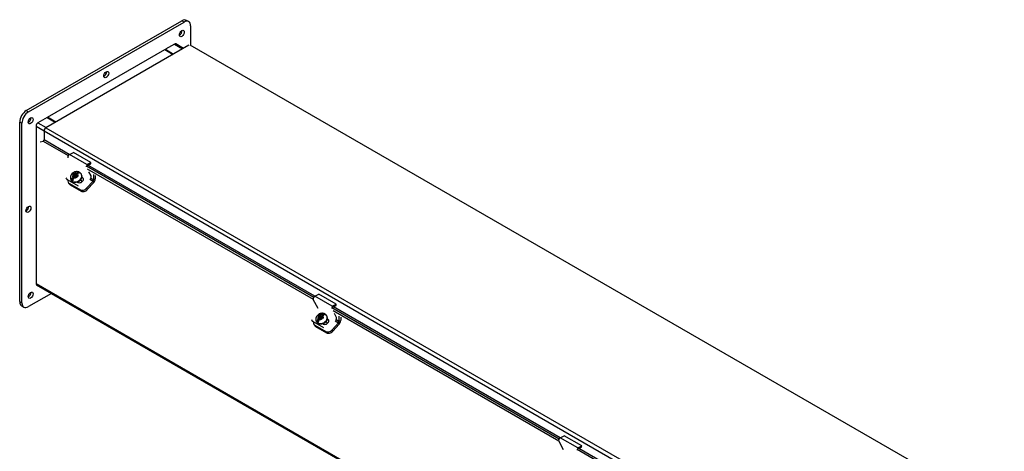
# Model space of a CAD drawing. Header units: inches. Extents: x 5 to 149, y 6 to 99.
# Tile 7 of 7: x 108 to 148, y 82 to 99. Entities that reach past the tile are written whole.
import ezdxf

# ---------------------------------------------------------------- set-up
doc = ezdxf.new("R2010")
doc.units = ezdxf.units.IN
doc.header["$MEASUREMENT"] = 0
for name, color, linetype in [('COM40176', 7, 'CONTINUOUS'), ('COM43353', 7, 'CONTINUOUS'), ('COM49262', 7, 'CONTINUOUS'), ('COM49263', 7, 'CONTINUOUS'), ('COM50040', 7, 'CONTINUOUS'), ('COM52631', 7, 'CONTINUOUS'), ('SCS19419', 7, 'CONTINUOUS')]:
    doc.layers.add(name, color=color, linetype=linetype)

msp = doc.modelspace()

# ---------------------------------------------------------------- linework, layer by layer
at = {"layer": 'COM40176', "color": 7, "linetype": 'Continuous'}
for p, q in [((110.064, 93.928), (110.223, 94.004)), ((110.771, 93.52), (110.064, 93.928)), ((110.93, 93.596), (110.223, 94.004)), ((110.767, 93.472), (110.926, 93.548)), ((110.771, 93.52), (110.93, 93.596)), ((110.926, 93.548), (110.93, 93.596)), ((109.926, 92.978), (109.943, 92.946)), ((110.604, 92.968), (110.567, 92.989)), ((110.587, 93), (110.572, 93.009)), ((110.604, 92.968), (110.587, 93)), ((110.938, 93.063), (110.852, 93.226)), ((109.972, 92.931), (109.989, 92.899)), ((110.43, 92.644), (109.989, 92.899)), ((110.382, 92.813), (110.407, 92.799)), ((119.963, 88.213), (120.122, 88.289)), ((120.67, 87.805), (119.963, 88.213)), ((120.829, 87.88), (120.122, 88.289)), ((120.094, 87.715), (119.903, 88.078)), ((120.667, 87.756), (120.826, 87.832)), ((120.67, 87.805), (120.829, 87.88)), ((120.826, 87.832), (120.829, 87.88)), ((120.838, 87.348), (120.752, 87.511)), ((119.826, 87.263), (119.843, 87.23)), ((119.872, 87.216), (119.889, 87.183)), ((120.33, 86.929), (119.889, 87.183)), ((120.282, 87.098), (120.306, 87.084)), ((120.503, 87.252), (120.466, 87.274)), ((120.486, 87.285), (120.471, 87.293)), ((120.503, 87.252), (120.486, 87.285)), ((129.993, 82), (129.802, 82.363)), ((129.863, 82.497), (130.022, 82.573)), ((130.57, 82.089), (129.863, 82.497)), ((130.729, 82.165), (130.022, 82.573)), ((130.566, 82.041), (130.725, 82.117)), ((130.57, 82.089), (130.729, 82.165)), ((130.725, 82.117), (130.729, 82.165))]:
    msp.add_line(p, q, dxfattribs=at)
for centre, major_axis, ratio, start_param, end_param in [((110.058, 93.855), (-0.043, -0.0745), 0.57735, 3.839724, 5.934119), ((110.765, 93.447), (-0.0145, -0.0251), 0.57735, 3.839724, 5.934119), ((110.11, 93.033), (0.166, 0.088), 0.767256, 3.141593, 3.592107), ((110.497, 92.9), (-0.124, -0.065), 0.767256, 0.450514, 3.592107), ((110.514, 92.867), (-0.124, -0.065), 0.767256, 3.311973, 3.592107), ((110.883, 93.002), (-0.043, -0.0745), 0.57735, 1.22173, 2.792527), ((119.958, 88.14), (-0.043, -0.0745), 0.57735, 3.839724, 5.934119), ((120.665, 87.732), (-0.0145, -0.0251), 0.57735, 3.839724, 5.934119), ((120.009, 87.318), (0.166, 0.088), 0.767256, 3.141593, 3.592107), ((120.396, 87.184), (-0.124, -0.065), 0.767256, 0.450514, 3.592107), ((120.413, 87.152), (-0.124, -0.065), 0.767256, 3.311973, 3.592107), ((120.782, 87.286), (-0.043, -0.0745), 0.57735, 1.22173, 2.792527), ((129.857, 82.424), (-0.043, -0.0745), 0.57735, 3.839724, 5.934119), ((130.564, 82.016), (-0.0145, -0.0251), 0.57735, 3.839724, 5.934119)]:
    msp.add_ellipse(centre, major_axis=major_axis, ratio=ratio, start_param=start_param, end_param=end_param, dxfattribs=at)
at = {"layer": 'COM43353', "color": 7, "linetype": 'Continuous'}
for p, q in [((108.324, 95.695), (114.599, 99.318)), ((114.688, 99.267), (114.599, 99.318)), ((114.875, 99.286), (114.787, 99.337)), ((108.412, 95.644), (114.688, 99.267)), ((114.953, 99.114), (114.953, 98.335)), ((114.355, 98.387), (114.357, 98.388)), ((114.357, 98.388), (114.357, 98.386)), ((108.324, 95.695), (108.412, 95.644)), ((108.059, 87.989), (108.059, 95.236)), ((108.147, 95.184), (108.059, 95.236)), ((108.147, 87.938), (108.147, 95.184)), ((108.743, 88.664), (108.743, 88.666)), ((108.745, 88.665), (108.743, 88.664)), ((109.341, 88.321), (108.412, 87.785)), ((108.059, 87.989), (108.147, 87.938)), ((108.136, 87.817), (108.225, 87.766))]:
    msp.add_line(p, q, dxfattribs=at)
for centre, major_axis, start_param, end_param in [((114.599, 99.012), (-0.187, -0.325), 3.141593, 3.926991), ((114.688, 98.961), (-0.188, -0.325), 2.356194, 3.926991), ((114.511, 98.859), (-0.07, -0.122), 0.680393, 2.4612), ((111.462, 97.2), (-0.07, -0.122), 0.680393, 2.4612), ((108.324, 95.389), (-0.188, -0.325), 3.926991, 5.497787), ((108.412, 95.338), (0.188, 0.325), 0.785398, 2.356194), ((108.412, 95.338), (-0.07, -0.122), 0.680393, 2.4612), ((108.324, 91.765), (-0.07, -0.122), 0.680393, 2.4612), ((108.412, 88.295), (-0.07, -0.122), 0.680393, 2.4612), ((108.324, 88.142), (0.187, 0.325), 2.356194, 3.141593), ((108.412, 88.091), (0.187, 0.325), 2.356194, 3.926991)]:
    msp.add_ellipse(centre, major_axis=major_axis, ratio=0.57735, start_param=start_param, end_param=end_param, dxfattribs=at)
for centre in [(114.599, 98.808), (111.55, 97.149), (108.501, 95.287), (108.412, 91.714), (108.501, 88.244)]:
    msp.add_ellipse(centre, major_axis=(-0.07, -0.122), ratio=0.57735, dxfattribs=at)
at = {"layer": 'COM49262', "color": 7, "linetype": 'Continuous'}
for p, q in [((114.301, 98.381), (113.935, 98.17)), ((113.935, 98.17), (114.267, 97.979)), ((113.935, 98.145), (113.935, 98.17)), ((114.301, 98.381), (114.633, 98.19)), ((114.664, 98.208), (114.355, 98.387)), ((109.162, 95.415), (108.797, 95.204)), ((109.162, 95.415), (109.494, 95.223)), ((108.721, 95.071), (108.721, 88.716)), ((108.721, 95.071), (109.042, 94.886)), ((108.797, 95.204), (109.129, 95.012)), ((108.721, 88.716), (141.909, 69.554)), ((108.743, 88.666), (141.909, 69.518))]:
    msp.add_line(p, q, dxfattribs=at)
for centre, major_axis, start_param, end_param in [((114.301, 98.293), (-0.054, -0.0935), 3.141593, 3.926991), ((108.797, 95.115), (0.054, 0.0935), 0.785398, 2.356194), ((108.797, 88.76), (0.054, 0.0935), 2.356194, 3.141593)]:
    msp.add_ellipse(centre, major_axis=major_axis, ratio=0.57735, start_param=start_param, end_param=end_param, dxfattribs=at)
at = {"layer": 'COM49263', "color": 7, "linetype": 'Continuous'}
for p, q in [((114.887, 98.337), (109.118, 95.006)), ((147.778, 79.384), (114.941, 98.342)), ((109.118, 95.006), (141.975, 76.035)), ((109.041, 94.874), (109.041, 94.515)), ((109.041, 94.874), (141.899, 75.903)), ((108.887, 94.432), (109.01, 94.468)), ((109.01, 94.468), (110.018, 93.885)), ((110.06, 93.926), (109.041, 94.515)), ((110.754, 93.461), (119.918, 88.17)), ((119.959, 88.211), (110.811, 93.493)), ((119.907, 88.07), (110.798, 93.329)), ((120.654, 87.745), (129.817, 82.454)), ((129.807, 82.354), (120.698, 87.613)), ((129.859, 82.496), (120.711, 87.777)), ((130.553, 82.03), (139.717, 76.739)), ((139.758, 76.78), (130.61, 82.062))]:
    msp.add_line(p, q, dxfattribs=at)
for centre, major_axis, start_param, end_param in [((109.118, 94.918), (0.054, 0.0935), 0.785398, 2.356194), ((109.016, 94.5), (0.018, 0.0312), 3.682645, 5.497787)]:
    msp.add_ellipse(centre, major_axis=major_axis, ratio=0.57735, start_param=start_param, end_param=end_param, dxfattribs=at)
at = {"layer": 'COM50040', "color": 7, "linetype": 'Continuous'}
for p, q in [((109.184, 95.427), (113.914, 98.158)), ((113.914, 98.158), (114.245, 97.966)), ((109.516, 95.236), (109.184, 95.427)), ((109.184, 95.427), (109.184, 95.402))]:
    msp.add_line(p, q, dxfattribs=at)
at = {"layer": 'COM52631', "color": 7, "linetype": 'Continuous'}
for p, q in [((111.04, 92.899), (110.92, 92.968)), ((111.04, 93.118), (111.04, 92.899)), ((111.107, 93.079), (111.107, 92.938)), ((110.018, 92.804), (110.046, 92.75)), ((110.064, 92.757), (110.505, 92.502)), ((110.064, 92.757), (110.092, 92.703)), ((110.092, 92.703), (110.533, 92.448)), ((110.758, 92.56), (111.02, 92.852)), ((110.758, 92.56), (110.787, 92.506)), ((110.787, 92.506), (111.049, 92.798)), ((110.887, 92.929), (111.02, 92.852)), ((110.505, 92.502), (110.533, 92.448)), ((120.939, 87.402), (120.939, 87.184)), ((119.917, 87.088), (119.946, 87.035)), ((119.963, 87.042), (120.404, 86.787)), ((119.963, 87.042), (119.992, 86.988)), ((119.992, 86.988), (120.433, 86.733)), ((120.658, 86.845), (120.92, 87.137)), ((120.686, 86.791), (120.948, 87.083)), ((120.787, 87.213), (120.92, 87.137)), ((120.939, 87.184), (120.82, 87.252)), ((121.007, 87.364), (121.007, 87.222)), ((120.404, 86.787), (120.433, 86.733)), ((120.658, 86.845), (120.686, 86.791))]:
    msp.add_line(p, q, dxfattribs=at)
for centre, major_axis, ratio, start_param, end_param in [((110.184, 92.891), (0.166, 0.088), 0.767256, 2.563482, 3.592107), ((110.213, 92.838), (0.166, 0.088), 0.767256, 3.141593, 3.592107), ((110.625, 92.637), (-0.166, -0.088), 0.767256, 0.450514, 2.021311), ((111.006, 92.879), (-0.024, -0.0416), 0.57735, 1.22173, 2.356194), ((111.006, 92.879), (-0.071, -0.124), 0.57735, 1.22173, 2.356194), ((110.654, 92.583), (-0.166, -0.088), 0.767256, 0.450514, 2.021311), ((120.084, 87.176), (0.166, 0.088), 0.767256, 2.563482, 3.592107), ((120.112, 87.122), (0.166, 0.088), 0.767256, 3.141593, 3.592107), ((120.905, 87.164), (-0.024, -0.0416), 0.57735, 1.22173, 2.356194), ((120.905, 87.164), (-0.072, -0.124), 0.57735, 1.22173, 2.356194), ((120.525, 86.921), (-0.166, -0.088), 0.767256, 0.450514, 2.021311), ((120.553, 86.867), (-0.166, -0.088), 0.767256, 0.450514, 2.021311)]:
    msp.add_ellipse(centre, major_axis=major_axis, ratio=ratio, start_param=start_param, end_param=end_param, dxfattribs=at)
at = {"layer": 'SCS19419', "color": 7, "linetype": 'Continuous'}
for p, q in [((110.153, 92.899), (110.258, 93.016)), ((110.268, 93.006), (110.159, 92.885)), ((110.191, 93.107), (110.197, 93.104)), ((110.197, 93.104), (110.237, 93.081)), ((110.238, 93.053), (110.203, 93.013)), ((110.258, 93.115), (110.231, 93.084)), ((110.242, 93.154), (110.236, 93.157)), ((110.258, 93.115), (110.236, 93.157)), ((110.237, 93.081), (110.256, 93.044)), ((110.238, 93.053), (110.237, 93.081)), ((110.258, 93.016), (110.238, 93.053)), ((110.282, 93.131), (110.242, 93.154)), ((110.253, 92.985), (110.288, 93.024)), ((110.288, 93.088), (110.256, 93.053)), ((110.256, 93.053), (110.292, 93.032)), ((110.256, 93.044), (110.258, 93.016)), ((110.305, 93.088), (110.258, 93.115)), ((110.292, 93.032), (110.26, 92.996)), ((110.26, 92.996), (110.262, 92.995)), ((110.28, 93.039), (110.302, 93.063)), ((110.282, 93.131), (110.315, 93.139)), ((110.301, 93.094), (110.282, 93.131)), ((110.324, 93.068), (110.288, 93.088)), ((110.302, 93.063), (110.288, 93.088)), ((110.322, 93.032), (110.288, 93.024)), ((110.295, 93.026), (110.292, 93.032)), ((110.335, 93.102), (110.301, 93.094)), ((110.302, 93.063), (110.337, 93.042)), ((110.351, 93.178), (110.315, 93.139)), ((110.315, 93.139), (110.335, 93.102)), ((110.322, 93.032), (110.359, 93.01)), ((110.356, 93.104), (110.324, 93.068)), ((110.337, 93.042), (110.324, 93.068)), ((110.335, 93.102), (110.44, 93.219)), ((110.337, 93.042), (110.369, 93.078)), ((110.454, 93.214), (110.345, 93.092)), ((110.365, 93.098), (110.356, 93.104)), ((110.366, 93.084), (110.356, 93.104)), ((110.359, 93.047), (110.375, 93.065)), ((110.394, 93.027), (110.359, 93.047)), ((110.372, 93.022), (110.359, 93.047)), ((110.359, 93.01), (110.368, 93.005)), ((110.365, 93.11), (110.4, 93.149)), ((110.365, 93.11), (110.366, 93.082)), ((110.404, 93.06), (110.366, 93.082)), ((110.366, 93.082), (110.386, 93.045)), ((110.413, 93.055), (110.404, 93.06)), ((110.558, 93.109), (110.549, 93.126)), ((110.124, 92.902), (110.133, 92.885)), ((110.194, 92.864), (110.203, 92.873)), ((110.576, 92.823), (110.528, 92.914)), ((120.09, 87.392), (120.096, 87.388)), ((120.096, 87.388), (120.136, 87.365)), ((120.158, 87.399), (120.13, 87.369)), ((120.141, 87.438), (120.135, 87.442)), ((120.158, 87.399), (120.135, 87.442)), ((120.181, 87.415), (120.141, 87.438)), ((120.205, 87.372), (120.158, 87.399)), ((120.181, 87.415), (120.215, 87.423)), ((120.2, 87.379), (120.181, 87.415)), ((120.234, 87.386), (120.2, 87.379)), ((120.25, 87.463), (120.215, 87.423)), ((120.215, 87.423), (120.234, 87.386)), ((120.255, 87.388), (120.223, 87.352)), ((120.234, 87.386), (120.339, 87.504)), ((120.353, 87.498), (120.244, 87.376)), ((120.265, 87.383), (120.255, 87.388)), ((120.266, 87.368), (120.255, 87.388)), ((120.264, 87.395), (120.299, 87.433)), ((120.264, 87.395), (120.266, 87.366)), ((120.457, 87.393), (120.448, 87.41)), ((120.024, 87.187), (120.033, 87.17)), ((120.052, 87.183), (120.157, 87.3)), ((120.167, 87.291), (120.058, 87.169)), ((120.094, 87.149), (120.102, 87.158)), ((120.138, 87.337), (120.102, 87.298)), ((120.136, 87.365), (120.156, 87.328)), ((120.138, 87.337), (120.136, 87.365)), ((120.157, 87.3), (120.138, 87.337)), ((120.153, 87.27), (120.187, 87.309)), ((120.188, 87.373), (120.156, 87.337)), ((120.156, 87.337), (120.191, 87.317)), ((120.156, 87.328), (120.157, 87.3)), ((120.191, 87.317), (120.159, 87.281)), ((120.159, 87.281), (120.161, 87.28)), ((120.18, 87.323), (120.201, 87.347)), ((120.221, 87.316), (120.187, 87.309)), ((120.223, 87.352), (120.188, 87.373)), ((120.201, 87.347), (120.188, 87.373)), ((120.194, 87.31), (120.191, 87.317)), ((120.201, 87.347), (120.237, 87.327)), ((120.221, 87.316), (120.259, 87.295)), ((120.237, 87.327), (120.223, 87.352)), ((120.237, 87.327), (120.268, 87.362)), ((120.259, 87.332), (120.275, 87.35)), ((120.294, 87.312), (120.259, 87.332)), ((120.272, 87.306), (120.259, 87.332)), ((120.259, 87.295), (120.267, 87.29)), ((120.304, 87.345), (120.266, 87.366)), ((120.266, 87.366), (120.285, 87.33)), ((120.312, 87.34), (120.304, 87.345)), ((120.475, 87.108), (120.427, 87.199))]:
    msp.add_line(p, q, dxfattribs=at)
for centre, radius, start, end in [((110.344, 92.883), 0.192, 137.2228, 175.3731), ((113.016, 90.62), 3.764, 137.621, 138.6442), ((110.397, 92.853), 0.196, 137.5162, 174.9628), ((112.353, 91.271), 2.635, 137.402, 138.8633), ((110.384, 93.06), 0.169, 65.6048, 70.669), ((110.171, 92.898), 0.0184, 179.6714, 228.8133), ((122.916, 84.905), 3.764, 137.621, 138.6442), ((120.284, 87.344), 0.169, 65.6048, 70.669), ((120.243, 87.168), 0.192, 137.2228, 175.3731), ((120.07, 87.183), 0.0184, 179.6714, 228.8133), ((120.297, 87.138), 0.196, 137.5162, 174.9628), ((122.252, 85.556), 2.635, 137.402, 138.8633)]:
    msp.add_arc(centre, radius, start, end, dxfattribs=at)
for centre, major_axis, ratio, start_param, end_param in [((110.336, 93.014), (-0.212, -0.112), 0.767256, 0, 3.148348), ((110.345, 92.997), (0.212, 0.112), 0.767256, 3.141593, 6.283185), ((110.301, 93.082), (0.106, 0.056), 0.767256, 2.317279, 3.308665), ((110.301, 93.082), (0.106, 0.056), 0.767256, 0.733956, 1.725342), ((110.301, 93.082), (-0.106, -0.056), 0.767256, 0.759058, 1.725342), ((110.281, 93.03), (-0.0261, 0.0234), 0.279258, 0.645091, 0.934843), ((110.265, 93.012), (0.00745, -0.00667), 0.279258, 3.786684, 5.35748), ((110.326, 93.08), (-0.0261, 0.0234), 0.279258, 0.645091, 0.934843), ((110.342, 93.098), (-0.00745, 0.00667), 0.279258, 0.645091, 2.215887), ((110.361, 93.059), (0.0261, -0.0234), 0.279258, 0.355339, 0.645091), ((110.301, 93.082), (-0.106, -0.056), 0.767256, 2.317279, 3.283563), ((110.323, 93.039), (0.205, 0.108), 0.767256, 0.335922, 0.552573), ((110.336, 93.014), (-0.212, -0.112), 0.767256, 6.282452, 6.283185), ((110.323, 93.039), (-0.205, -0.108), 0.767256, 0.348456, 0.565106), ((120.236, 87.298), (-0.212, -0.112), 0.767256, 0, 3.148348), ((120.245, 87.281), (0.212, 0.112), 0.767256, 3.141593, 6.283185), ((120.2, 87.366), (0.106, 0.056), 0.767256, 2.317279, 3.308665), ((120.2, 87.366), (0.106, 0.056), 0.767256, 0.733956, 1.725342), ((120.241, 87.382), (-0.00745, 0.00667), 0.279258, 0.645091, 2.215887), ((120.2, 87.366), (-0.106, -0.056), 0.767256, 2.317279, 3.283563), ((120.222, 87.324), (0.205, 0.108), 0.767256, 0.335922, 0.552573), ((120.236, 87.298), (-0.212, -0.112), 0.767256, 6.282452, 6.283185), ((120.222, 87.324), (-0.205, -0.108), 0.767256, 0.348456, 0.565106), ((120.2, 87.366), (-0.106, -0.056), 0.767256, 0.759058, 1.725342), ((120.18, 87.314), (-0.0261, 0.0234), 0.279258, 0.645091, 0.934843), ((120.164, 87.296), (0.00745, -0.00667), 0.279258, 3.786684, 5.35748), ((120.225, 87.364), (-0.0261, 0.0234), 0.279258, 0.645091, 0.934843), ((120.261, 87.344), (0.0261, -0.0234), 0.279258, 0.355339, 0.645091)]:
    msp.add_ellipse(centre, major_axis=major_axis, ratio=ratio, start_param=start_param, end_param=end_param, dxfattribs=at)
for points, knots in [([(110.426, 93.222), (110.41, 93.226), (110.375, 93.236), (110.31, 93.231), (110.242, 93.207), (110.178, 93.164), (110.131, 93.107), (110.104, 93.042), (110.1, 92.978), (110.108, 92.928), (110.123, 92.908), (110.126, 92.903)], [0, 0, 0, 0, 0.085436, 0.209309, 0.338716, 0.472896, 0.611482, 0.734275, 0.853307, 0.970329, 1, 1, 1, 1]), ([(110.26, 93.038), (110.261, 93.032), (110.261, 93.027), (110.262, 93.018), (110.263, 93.016), (110.264, 93.012), (110.264, 93.01), (110.266, 93.008), (110.267, 93.007), (110.268, 93.006)], [0, 0, 0, 0, 0.5, 0.5, 0.75, 0.75, 0.875, 0.875, 1, 1, 1, 1]), ([(110.345, 93.092), (110.343, 93.093), (110.342, 93.093), (110.339, 93.093), (110.337, 93.093), (110.332, 93.093), (110.329, 93.092), (110.319, 93.091), (110.312, 93.089), (110.305, 93.088)], [0, 0, 0, 0, 0.125, 0.125, 0.25, 0.25, 0.5, 0.5, 1, 1, 1, 1]), ([(110.44, 93.219), (110.437, 93.22), (110.433, 93.221), (110.427, 93.221), (110.423, 93.221), (110.412, 93.22), (110.404, 93.217), (110.389, 93.21), (110.381, 93.205), (110.365, 93.193), (110.358, 93.186), (110.351, 93.178)], [0, 0, 0, 0, 0.125, 0.125, 0.25, 0.25, 0.5, 0.5, 0.75, 0.75, 1, 1, 1, 1]), ([(110.4, 93.149), (110.407, 93.157), (110.414, 93.164), (110.43, 93.176), (110.438, 93.181), (110.449, 93.187), (110.453, 93.188), (110.461, 93.19), (110.465, 93.191), (110.476, 93.193), (110.483, 93.192), (110.489, 93.19)], [0, 0, 0, 0, 0.25, 0.25, 0.5, 0.5, 0.625, 0.625, 0.75, 0.75, 1, 1, 1, 1]), ([(110.489, 93.193), (110.491, 93.192), (110.492, 93.191), (110.492, 93.19), (110.491, 93.19), (110.489, 93.19)], [0, 0, 0, 0, 0.5, 0.5, 1, 1, 1, 1]), ([(110.202, 92.87), (110.202, 92.868), (110.202, 92.866), (110.199, 92.864), (110.197, 92.863), (110.194, 92.864)], [0, 0, 0, 0, 0.5, 0.5, 1, 1, 1, 1]), ([(120.325, 87.506), (120.309, 87.511), (120.275, 87.52), (120.21, 87.515), (120.141, 87.492), (120.078, 87.449), (120.031, 87.392), (120.004, 87.327), (119.999, 87.263), (120.008, 87.213), (120.022, 87.192), (120.025, 87.188)], [0, 0, 0, 0, 0.085436, 0.209309, 0.338716, 0.472896, 0.611482, 0.734275, 0.853307, 0.970329, 1, 1, 1, 1]), ([(120.339, 87.504), (120.336, 87.505), (120.333, 87.505), (120.326, 87.506), (120.323, 87.506), (120.312, 87.504), (120.304, 87.502), (120.288, 87.495), (120.28, 87.49), (120.265, 87.478), (120.257, 87.471), (120.25, 87.463)], [0, 0, 0, 0, 0.125, 0.125, 0.25, 0.25, 0.5, 0.5, 0.75, 0.75, 1, 1, 1, 1]), ([(120.299, 87.433), (120.306, 87.441), (120.314, 87.448), (120.329, 87.461), (120.337, 87.466), (120.349, 87.471), (120.353, 87.473), (120.361, 87.475), (120.364, 87.476), (120.375, 87.477), (120.382, 87.477), (120.389, 87.475)], [0, 0, 0, 0, 0.25, 0.25, 0.5, 0.5, 0.625, 0.625, 0.75, 0.75, 1, 1, 1, 1]), ([(120.388, 87.477), (120.39, 87.476), (120.391, 87.475), (120.391, 87.474), (120.39, 87.474), (120.389, 87.475)], [0, 0, 0, 0, 0.5, 0.5, 1, 1, 1, 1]), ([(120.102, 87.155), (120.102, 87.152), (120.101, 87.15), (120.098, 87.148), (120.096, 87.148), (120.094, 87.149)], [0, 0, 0, 0, 0.5, 0.5, 1, 1, 1, 1]), ([(120.16, 87.322), (120.16, 87.317), (120.161, 87.311), (120.162, 87.303), (120.162, 87.3), (120.163, 87.296), (120.164, 87.295), (120.165, 87.292), (120.166, 87.291), (120.167, 87.291)], [0, 0, 0, 0, 0.5, 0.5, 0.75, 0.75, 0.875, 0.875, 1, 1, 1, 1]), ([(120.244, 87.376), (120.243, 87.377), (120.241, 87.378), (120.238, 87.378), (120.237, 87.378), (120.231, 87.377), (120.228, 87.377), (120.218, 87.375), (120.211, 87.374), (120.205, 87.372)], [0, 0, 0, 0, 0.125, 0.125, 0.25, 0.25, 0.5, 0.5, 1, 1, 1, 1])]:
    msp.add_open_spline(points, degree=3, knots=knots, dxfattribs=at)
for points in [[(110.547, 93.126), (110.546, 93.135), (110.532, 93.153), (110.503, 93.181)], [(120.446, 87.411), (120.446, 87.419), (120.432, 87.438), (120.403, 87.466)]]:
    msp.add_open_spline(points, degree=3, dxfattribs=at)

doc.saveas('drawing.dxf')
